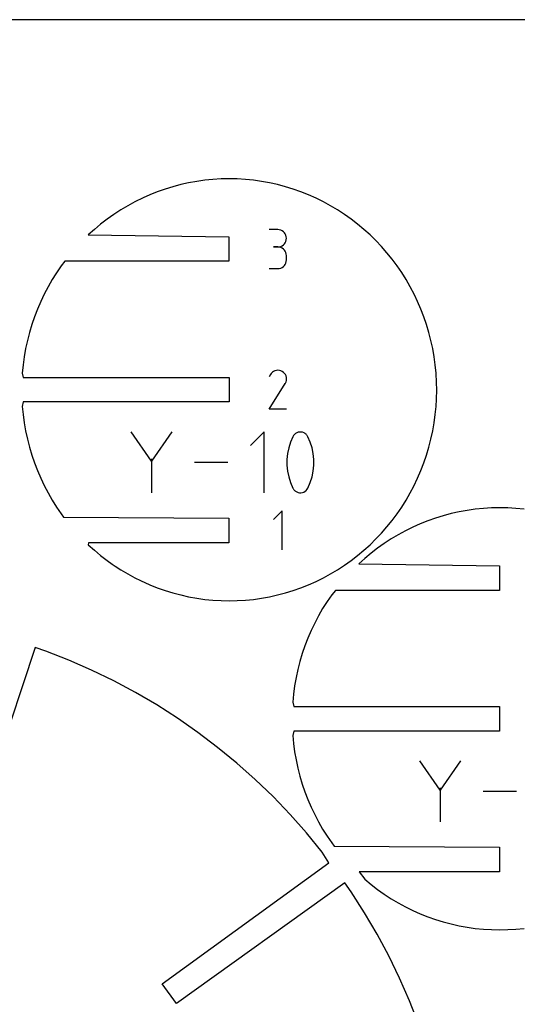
# Model space of a CAD drawing. Extents: x 0 to 406, y 0 to 305.
# Tile 3 of 6: x 139 to 219, y 146 to 305. Entities that reach past the tile are written whole.
import ezdxf

# ---------------------------------------------------------------- set-up
doc = ezdxf.new("R2010")
doc.units = 0

msp = doc.modelspace()

# ---------------------------------------------------------------- linework, layer by layer
at = {"layer": 'annotation', "color": 1}
for p, q in [((180.207119, 270.920625), (178.808306, 270.920625)), ((180.458699, 270.898044), (180.207119, 270.920625)), ((180.695427, 270.832968), (180.458699, 270.898044)), ((180.913365, 270.7294), (180.695427, 270.832968)), ((181.108577, 270.591342), (180.913365, 270.7294)), ((181.277125, 270.422796), (181.108577, 270.591342)), ((181.415072, 270.227766), (181.277125, 270.422796)), ((181.51848, 270.010253), (181.415072, 270.227766)), ((181.108577, 268.45263), (181.277125, 268.621505)), ((181.277125, 268.621505), (181.415072, 268.817029)), ((181.415072, 268.817029), (181.51848, 269.03523)), ((181.583413, 269.774259), (181.51848, 270.010253)), ((181.51848, 269.03523), (181.583413, 269.27214)), ((181.605932, 269.523787), (181.583413, 269.774259)), ((181.583413, 269.27214), (181.605932, 269.523787)), ((181.605932, 269.523787), (181.605932, 269.523787)), ((180.207119, 268.122999), (179.506725, 268.122999)), ((179.506725, 268.122999), (180.207119, 268.122999)), ((180.207119, 268.122999), (180.458699, 268.145586)), ((180.458699, 268.100418), (180.207119, 268.122999)), ((180.207119, 268.122999), (180.207119, 268.122999)), ((180.458699, 268.145586), (180.695427, 268.2107)), ((180.695427, 268.035342), (180.458699, 268.100418)), ((180.695427, 268.2107), (180.913365, 268.314371)), ((180.913365, 267.931774), (180.695427, 268.035342)), ((180.913365, 268.314371), (181.108577, 268.45263)), ((181.108577, 267.793716), (180.913365, 267.931774)), ((181.277125, 267.625171), (181.108577, 267.793716)), ((181.415072, 267.43014), (181.277125, 267.625171)), ((181.51848, 267.212627), (181.415072, 267.43014)), ((181.583413, 266.976634), (181.51848, 267.212627)), ((181.605932, 266.726162), (181.583413, 266.976634)), ((181.415072, 265.321614), (181.51848, 265.539143)), ((181.51848, 265.539143), (181.583413, 265.775192)), ((181.583413, 265.775192), (181.605932, 266.025768)), ((181.605932, 266.025768), (181.605932, 266.726162)), ((181.605932, 266.726162), (181.605932, 266.726162)), ((178.808306, 264.628931), (180.207119, 264.628931)), ((180.207119, 264.628931), (180.458699, 264.651499)), ((180.207119, 264.628931), (180.207119, 264.628931)), ((180.458699, 264.651499), (180.695427, 264.716542)), ((180.695427, 264.716542), (180.913365, 264.820068)), ((180.913365, 264.820068), (181.108577, 264.958084)), ((181.108577, 264.958084), (181.277125, 265.126597)), ((181.277125, 265.126597), (181.415072, 265.321614)), ((179.34154, 247.907478), (179.166644, 247.734924)), ((179.540238, 248.044494), (179.34154, 247.907478)), ((179.757419, 248.144593), (179.540238, 248.044494)), ((179.987765, 248.206391), (179.757419, 248.144593)), ((180.225957, 248.228507), (179.987765, 248.206391)), ((180.466674, 248.209559), (180.225957, 248.228507)), ((180.704599, 248.148165), (180.466674, 248.209559)), ((180.934412, 248.042944), (180.704599, 248.148165)), ((181.139955, 247.896988), (180.934412, 248.042944)), ((180.934412, 248.042944), (180.934412, 248.042944)), ((181.311811, 247.721843), (181.139955, 247.896988)), ((179.020871, 247.528215), (178.837181, 247.175846)), ((179.166644, 247.734924), (179.020871, 247.528215)), ((181.448453, 247.522875), (181.311811, 247.721843)), ((181.443215, 246.129403), (181.549953, 246.358578)), ((181.548351, 247.305453), (181.448453, 247.522875)), ((181.609979, 247.074944), (181.548351, 247.305453)), ((181.549953, 246.358578), (181.612308, 246.596139)), ((181.631807, 246.836717), (181.609979, 247.074944)), ((181.612308, 246.596139), (181.631807, 246.836717)), ((178.83323, 241.929409), (181.418328, 246.091084)), ((181.418328, 246.091084), (181.421418, 246.094908)), ((181.418328, 246.091084), (181.418328, 246.091084)), ((181.421418, 246.094908), (181.424382, 246.098765)), ((181.424382, 246.098765), (181.427238, 246.102687)), ((181.427238, 246.102687), (181.430007, 246.106706)), ((181.430007, 246.106706), (181.432707, 246.110855)), ((181.432707, 246.110855), (181.435358, 246.115167)), ((181.435358, 246.115167), (181.43798, 246.119674)), ((181.43798, 246.119674), (181.440593, 246.124408)), ((181.440593, 246.124408), (181.443215, 246.129403)), ((181.443215, 246.129403), (181.443215, 246.129403)), ((181.630856, 241.929409), (178.83323, 241.929409)), ((159.837555, 233.546705), (156.566278, 238.277418)), ((163.108217, 238.277418), (159.837555, 233.546705)), ((178.006704, 238.277111), (175.826468, 236.096259)), ((178.006704, 228.470044), (178.006704, 238.277111)), ((182.624625, 237.500549), (182.24869, 236.616497)), ((182.751222, 237.711074), (182.624625, 237.500549)), ((182.624625, 237.500549), (182.624625, 237.500549)), ((182.908996, 237.890478), (182.751222, 237.711074)), ((183.092721, 238.037026), (182.908996, 237.890478)), ((183.297175, 238.148981), (183.092721, 238.037026)), ((183.517134, 238.224607), (183.297175, 238.148981)), ((183.747373, 238.262168), (183.517134, 238.224607)), ((183.982669, 238.259927), (183.747373, 238.262168)), ((184.217798, 238.216149), (183.982669, 238.259927)), ((184.447536, 238.129097), (184.217798, 238.216149)), ((184.535484, 238.082881), (184.447536, 238.129097)), ((184.447536, 238.129097), (184.447536, 238.129097)), ((184.619878, 238.029796), (184.535484, 238.082881)), ((184.700308, 237.970263), (184.619878, 238.029796)), ((184.776365, 237.904701), (184.700308, 237.970263)), ((184.847639, 237.83353), (184.776365, 237.904701)), ((184.913719, 237.757171), (184.847639, 237.83353)), ((184.974196, 237.676043), (184.913719, 237.757171)), ((185.028659, 237.590568), (184.974196, 237.676043)), ((185.076699, 237.501164), (185.028659, 237.590568)), ((185.454456, 236.61529), (185.076699, 237.501164)), ((185.076699, 237.501164), (185.076699, 237.501164)), ((181.966738, 235.706807), (181.778771, 234.778733)), ((182.24869, 236.616497), (181.966738, 235.706807)), ((185.737774, 235.704233), (185.454456, 236.61529)), ((185.926653, 234.775248), (185.737774, 235.704233)), ((159.837555, 233.927401), (159.837555, 228.469737)), ((181.778771, 234.778733), (181.684787, 233.839527)), ((181.684787, 233.839527), (181.684787, 232.896444)), ((186.021092, 233.835586), (185.926653, 234.775248)), ((186.021092, 232.892503), (186.021092, 233.835586)), ((172.149433, 233.373578), (166.787097, 233.373578)), ((181.684787, 232.896444), (181.778771, 231.956737)), ((185.926653, 231.953252), (186.021092, 232.892503)), ((181.778771, 231.956737), (181.966738, 231.02766)), ((181.966738, 231.02766), (182.24869, 230.116467)), ((185.454456, 230.11526), (185.737774, 231.025086)), ((185.737774, 231.025086), (185.926653, 231.953252)), ((182.24869, 230.116467), (182.624625, 229.230411)), ((182.624625, 229.230411), (182.624625, 229.230411)), ((182.624625, 229.230411), (182.67249, 229.141185)), ((182.67249, 229.141185), (182.726551, 229.056136)), ((182.726551, 229.056136), (182.786579, 228.97552)), ((182.786579, 228.97552), (182.852348, 228.899597)), ((182.852348, 228.899597), (182.92363, 228.828625)), ((182.92363, 228.828625), (183.000195, 228.762861)), ((184.608671, 228.696758), (184.792318, 228.842905)), ((184.792318, 228.842905), (184.950089, 229.02157)), ((184.950089, 229.02157), (185.076699, 229.231026)), ((185.076699, 229.231026), (185.454456, 230.11526)), ((185.076699, 229.231026), (185.076699, 229.231026)), ((183.000195, 228.762861), (183.081818, 228.702564)), ((183.081818, 228.702564), (183.16827, 228.647992)), ((183.16827, 228.647992), (183.259323, 228.599403)), ((183.259323, 228.599403), (183.259323, 228.599403)), ((183.259323, 228.599403), (183.487251, 228.514197)), ((183.487251, 228.514197), (183.721011, 228.471866)), ((183.721011, 228.471866), (183.955317, 228.470682)), ((183.955317, 228.470682), (184.184886, 228.50892)), ((184.184886, 228.50892), (184.404432, 228.584854)), ((184.404432, 228.584854), (184.608671, 228.696758)), ((180.907513, 225.529388), (179.50712, 224.1286)), ((180.907513, 219.230188), (180.907513, 225.529388)), ((206.416838, 180.454941), (203.145561, 185.185655)), ((209.6875, 185.185655), (206.416838, 180.454941)), ((206.416838, 180.835637), (206.416838, 175.377973)), ((218.728717, 180.281814), (213.36638, 180.281814))]:
    msp.add_line(p, q, dxfattribs=at)
at = {"layer": 'boundary', "color": 5}
for p, q in [((164.537947, 278.186651), (163.265011, 277.849399)), ((165.823043, 278.472903), (164.537947, 278.186651)), ((167.118077, 278.707798), (165.823043, 278.472903)), ((168.421214, 278.891136), (167.118077, 278.707798)), ((169.730414, 279.022422), (168.421214, 278.891136)), ((171.043624, 279.10153), (169.730414, 279.022422)), ((172.35886, 279.12797), (171.043624, 279.10153)), ((173.67409, 279.101529), (172.35886, 279.12797)), ((174.98721, 279.022422), (173.67409, 279.101529)), ((176.296433, 278.891134), (174.98721, 279.022422)), ((177.599593, 278.707797), (176.296433, 278.891134)), ((178.894705, 278.472897), (177.599593, 278.707797)), ((180.179683, 278.186651), (178.894705, 278.472897)), ((181.452639, 277.849394), (180.179683, 278.186651)), ((159.538406, 276.535664), (158.45886, 276.055444)), ((160.76337, 277.023321), (159.538406, 276.535664)), ((162.006073, 277.461547), (160.76337, 277.023321)), ((163.265011, 277.849399), (162.006073, 277.461547)), ((182.711554, 277.461547), (181.452639, 277.849394)), ((183.954342, 277.023305), (182.711554, 277.461547)), ((185.179263, 276.535665), (183.954342, 277.023305)), ((186.384392, 275.999561), (185.179263, 276.535665)), ((157.149635, 275.415996), (155.989373, 274.785851)), ((158.45886, 276.055444), (157.149635, 275.415996)), ((187.567993, 275.415996), (186.384392, 275.999561)), ((188.728274, 274.78584), (187.567993, 275.415996)), ((153.746178, 273.389495), (152.666791, 272.625199)), ((154.85425, 274.110016), (153.746178, 273.389495)), ((155.989373, 274.785851), (154.85425, 274.110016)), ((189.863419, 274.110016), (188.728274, 274.78584)), ((190.971536, 273.389467), (189.863419, 274.110016)), ((192.050879, 272.625199), (190.971536, 273.389467)), ((151.618062, 271.818154), (150.601416, 270.969713)), ((152.666791, 272.625199), (151.618062, 271.818154)), ((193.099584, 271.818141), (192.050879, 272.625199)), ((194.116307, 270.969713), (193.099584, 271.818141)), ((150.601416, 270.969713), (149.618245, 270.08136)), ((195.09946, 270.081326), (194.116307, 270.969713)), ((149.618245, 270.08136), (172.333909, 269.746833)), ((172.333909, 269.746833), (172.333909, 265.809833)), ((196.047707, 269.154559), (195.09946, 270.081326)), ((196.959599, 268.190874), (196.047707, 269.154559)), ((197.833681, 267.191646), (196.959599, 268.190874)), ((198.668477, 266.158339), (197.833681, 267.191646)), ((145.839672, 265.809833), (145.255044, 265.092527)), ((172.333909, 265.809833), (145.839672, 265.809833)), ((199.46258, 265.092527), (198.668477, 266.158339)), ((144.366914, 263.779263), (143.79416, 262.869316)), ((144.686304, 264.262871), (144.366914, 263.779263)), ((145.255044, 265.092527), (144.686304, 264.262871)), ((200.214627, 263.995555), (199.46258, 265.092527)), ((200.923564, 262.869384), (200.214627, 263.995555)), ((143.79416, 262.869316), (143.129178, 261.715738)), ((201.588508, 261.715732), (200.923564, 262.869384)), ((143.129178, 261.715738), (142.509068, 260.536477)), ((202.284498, 260.377385), (201.588508, 261.715732)), ((141.934868, 259.333569), (141.407406, 258.108684)), ((142.509068, 260.536477), (141.934868, 259.333569)), ((202.78277, 259.333543), (202.284498, 260.377385)), ((203.310266, 258.108752), (202.78277, 259.333543)), ((141.407406, 258.108684), (140.927648, 256.863848)), ((203.790041, 256.863795), (203.310266, 258.108752)), ((140.927648, 256.863848), (140.49641, 255.600745)), ((204.221261, 255.600745), (203.790041, 256.863795)), ((140.114752, 254.321357), (139.782919, 253.027543)), ((140.49641, 255.600745), (140.114752, 254.321357)), ((204.602883, 254.321333), (204.221261, 255.600745)), ((204.93471, 253.027612), (204.602883, 254.321333)), ((139.782919, 253.027543), (139.501294, 251.721581)), ((205.216339, 251.721555), (204.93471, 253.027612)), ((139.501294, 251.721581), (139.270145, 250.40534)), ((205.447485, 250.40534), (205.216339, 251.721555)), ((139.270145, 250.40534), (139.089793, 249.080952)), ((205.627893, 249.08095), (205.447485, 250.40534)), ((139.089793, 249.080952), (138.960563, 247.750402)), ((205.757112, 247.750402), (205.627893, 249.08095)), ((138.960563, 247.750402), (139.127923, 247.04756)), ((139.127923, 247.04756), (172.358833, 247.04756)), ((172.358833, 247.04756), (172.358833, 243.11056)), ((205.838381, 246.237644), (205.757112, 247.750402)), ((205.824816, 243.569189), (205.860956, 245.07906)), ((205.860956, 245.07906), (205.838381, 246.237644)), ((139.127923, 243.11056), (138.960563, 242.407719)), ((172.358833, 243.11056), (139.127923, 243.11056)), ((205.757112, 242.407719), (205.824816, 243.569189)), ((138.960563, 242.407719), (139.089792, 241.077172)), ((205.627831, 241.077156), (205.757112, 242.407719)), ((139.089792, 241.077172), (139.270145, 239.752781)), ((205.447485, 239.752781), (205.627831, 241.077156)), ((139.270145, 239.752781), (139.501287, 238.436576)), ((139.501287, 238.436576), (139.782919, 237.130508)), ((204.934711, 237.130509), (205.216335, 238.43655)), ((205.216335, 238.43655), (205.447485, 239.752781)), ((139.782919, 237.130508), (140.114744, 235.836793)), ((204.602878, 235.836769), (204.934711, 237.130509)), ((140.114744, 235.836793), (140.49641, 234.557375)), ((204.221261, 234.557376), (204.602878, 235.836769)), ((140.49641, 234.557375), (140.927624, 233.29434)), ((203.790026, 233.294285), (204.221261, 234.557376)), ((140.927624, 233.29434), (141.407367, 232.049369)), ((141.407367, 232.049369), (141.934851, 230.82459)), ((202.782763, 230.824564), (203.310266, 232.049369)), ((203.310266, 232.049369), (203.790026, 233.294285)), ((141.934851, 230.82459), (142.509068, 229.621644)), ((202.149105, 229.508585), (202.782763, 230.824564)), ((142.509068, 229.621644), (143.129099, 228.442424)), ((201.588447, 228.442377), (202.149105, 229.508585)), ((143.129099, 228.442424), (143.794063, 227.288737)), ((143.794063, 227.288737), (144.502982, 226.162587)), ((200.214559, 226.162548), (200.923564, 227.288737)), ((200.923564, 227.288737), (201.588447, 228.442377)), ((144.502982, 226.162587), (145.255044, 225.065594)), ((199.46258, 225.065594), (200.214559, 226.162548)), ((210.7781, 225.616034), (209.482968, 225.381133)), ((212.081223, 225.799368), (210.7781, 225.616034)), ((213.390405, 225.930658), (212.081223, 225.799368)), ((214.703562, 226.009765), (213.390405, 225.930658)), ((216.018835, 226.036206), (214.703562, 226.009765)), ((217.334004, 226.009767), (216.018835, 226.036206)), ((218.6472, 225.930659), (217.334004, 226.009767)), ((219.956417, 225.799373), (218.6472, 225.930659)), ((145.255044, 225.065594), (145.642822, 224.545138)), ((145.642822, 224.545138), (172.333909, 224.348288)), ((172.333909, 224.348288), (172.333909, 220.411288)), ((198.66846, 223.99976), (199.46258, 225.065594)), ((205.666088, 224.369783), (204.423277, 223.931541)), ((206.92499, 224.757626), (205.666088, 224.369783)), ((208.197976, 225.094887), (206.92499, 224.757626)), ((209.482968, 225.381133), (208.197976, 225.094887)), ((196.95957, 221.967214), (197.833681, 222.966475)), ((197.833681, 222.966475), (198.66846, 223.99976)), ((201.993199, 222.907794), (200.809601, 222.324232)), ((203.198433, 223.443901), (201.993199, 222.907794)), ((204.423277, 223.931541), (203.198433, 223.443901)), ((195.099427, 220.076763), (196.047707, 221.003562)), ((196.047707, 221.003562), (196.95957, 221.967214)), ((198.514208, 221.018253), (197.406075, 220.2977)), ((199.649289, 221.694068), (198.514208, 221.018253)), ((200.809601, 222.324232), (199.649289, 221.694068)), ((149.674209, 220.411288), (149.618205, 220.076798)), ((149.618205, 220.076798), (150.601361, 219.188408)), ((172.333909, 220.411288), (149.674209, 220.411288)), ((194.116307, 219.188408), (195.099427, 220.076763)), ((196.326778, 219.533436), (195.278029, 218.726366)), ((197.406075, 220.2977), (196.326778, 219.533436)), ((150.601361, 219.188408), (151.618044, 218.339981)), ((151.618044, 218.339981), (152.666792, 217.532852)), ((192.050879, 217.532922), (193.099569, 218.339968)), ((193.099569, 218.339968), (194.116307, 219.188408)), ((194.261367, 217.877949), (193.278158, 216.989559)), ((195.278029, 218.726366), (194.261367, 217.877949)), ((152.666792, 217.532852), (153.479055, 216.957732)), ((153.479055, 216.957732), (153.939463, 216.642921)), ((153.939463, 216.642921), (154.85425, 216.048105)), ((189.86342, 216.048105), (190.971503, 216.768632)), ((190.971503, 216.768632), (192.050879, 217.532922)), ((193.278158, 216.989559), (215.993907, 216.655069)), ((215.993907, 216.655069), (215.993907, 212.718069)), ((154.85425, 216.048105), (155.989347, 215.372285)), ((155.989347, 215.372285), (157.149635, 214.742125)), ((157.149635, 214.742125), (158.024592, 214.310735)), ((186.384359, 214.158544), (187.567992, 214.742125)), ((187.567992, 214.742125), (188.72826, 215.372273)), ((188.72826, 215.372273), (189.86342, 216.048105)), ((158.024592, 214.310735), (159.538407, 213.622457)), ((159.538407, 213.622457), (160.763326, 213.134817)), ((160.763326, 213.134817), (162.006073, 212.696574)), ((182.711554, 212.696574), (183.954295, 213.134799)), ((183.954295, 213.134799), (185.179263, 213.622456)), ((185.179263, 213.622456), (186.384359, 214.158544)), ((162.006073, 212.696574), (163.264984, 212.308729)), ((163.264984, 212.308729), (164.537947, 211.97147)), ((164.537947, 211.97147), (165.822942, 211.685227)), ((165.822942, 211.685227), (167.118077, 211.450323)), ((167.118077, 211.450323), (168.421183, 211.266989)), ((176.296419, 211.266985), (177.599593, 211.450323)), ((177.599593, 211.450323), (178.894674, 211.685217)), ((178.894674, 211.685217), (180.179683, 211.97147)), ((180.179683, 211.97147), (181.452625, 212.308724)), ((181.452625, 212.308724), (182.711554, 212.696574)), ((188.915015, 212.000763), (188.163036, 210.903767)), ((189.499671, 212.718069), (188.915015, 212.000763)), ((215.993907, 212.718069), (189.499671, 212.718069)), ((168.421183, 211.266989), (169.730415, 211.135629)), ((169.730415, 211.135629), (171.043564, 211.056593)), ((171.043564, 211.056593), (172.358805, 211.030151)), ((172.358805, 211.030151), (173.674056, 211.056591)), ((173.674056, 211.056591), (174.98721, 211.135629)), ((174.98721, 211.135629), (176.296419, 211.266985)), ((187.454073, 209.777552), (186.789097, 208.623941)), ((188.163036, 210.903767), (187.454073, 209.777552)), ((186.789097, 208.623941), (186.169064, 207.444714)), ((186.169064, 207.444714), (185.594822, 206.241755)), ((185.06739, 205.01692), (184.587555, 203.772019)), ((185.594822, 206.241755), (185.06739, 205.01692)), ((141.042177, 203.514719), (130.515483, 171.753906)), ((142.765047, 202.916978), (141.042177, 203.514719)), ((184.587555, 203.772019), (184.156391, 202.508982)), ((146.479654, 201.461984), (142.765047, 202.916978)), ((184.156391, 202.508982), (183.774758, 201.229544)), ((150.134525, 199.86235), (146.479654, 201.461984)), ((183.774758, 201.229544), (183.442908, 199.935779)), ((153.72407, 198.120909), (150.134525, 199.86235)), ((183.161293, 198.629764), (182.930139, 197.313577)), ((183.442908, 199.935779), (183.161293, 198.629764)), ((157.242734, 196.240497), (153.72407, 198.120909)), ((182.930139, 197.313577), (182.749775, 195.989151)), ((160.68514, 194.223938), (157.242734, 196.240497)), ((182.749775, 195.989151), (182.620562, 194.658638)), ((164.045668, 192.073958), (160.68514, 194.223938)), ((182.620562, 194.658638), (182.787895, 193.955797)), ((182.787895, 193.955797), (216.018797, 193.955797)), ((216.018797, 193.955797), (216.018797, 190.018797)), ((167.318923, 189.793437), (164.045668, 192.073958)), ((170.499295, 187.385097), (167.318923, 189.793437)), ((182.787855, 190.018797), (182.620498, 189.315955)), ((182.620498, 189.315955), (182.749783, 187.985371)), ((216.018797, 190.018797), (182.787855, 190.018797)), ((182.749783, 187.985371), (182.930139, 186.661017)), ((173.582579, 184.853417), (170.499295, 187.385097)), ((182.930139, 186.661017), (183.161307, 185.344759)), ((176.564181, 182.202638), (173.582579, 184.853417)), ((183.161307, 185.344759), (183.442908, 184.038745)), ((183.442908, 184.038745), (183.774708, 182.744982)), ((183.774708, 182.744982), (184.156391, 181.465612)), ((179.4399, 179.437232), (176.564181, 182.202638)), ((184.156391, 181.465612), (184.587578, 180.20251)), ((184.587578, 180.20251), (185.06739, 178.957605)), ((182.205298, 176.561522), (179.4399, 179.437232)), ((185.06739, 178.957605), (185.59485, 177.732777)), ((184.856085, 173.57991), (182.205298, 176.561522)), ((185.59485, 177.732777), (186.169065, 176.52988)), ((186.169065, 176.52988), (186.789128, 175.350595)), ((186.789128, 175.350595), (187.454073, 174.196973)), ((187.387758, 170.496637), (184.856085, 173.57991)), ((187.454073, 174.196973), (188.163001, 173.070774)), ((188.163001, 173.070774), (188.915015, 171.973831)), ((188.915015, 171.973831), (189.302788, 171.453374)), ((188.445062, 168.767926), (187.387758, 170.496637)), ((189.302788, 171.453374), (215.993892, 171.256524)), ((215.993892, 171.256524), (215.993892, 167.319524)), ((161.535209, 149.216773), (188.445062, 168.767926)), ((215.993892, 167.319524), (193.334173, 167.319524)), ((193.334173, 167.319524), (194.261367, 166.096644)), ((191.034144, 165.539285), (163.849319, 146.031673)), ((192.076619, 164.04301), (191.034144, 165.539285)), ((194.261367, 166.096644), (195.278071, 165.248194)), ((195.278071, 165.248194), (196.326778, 164.441089)), ((194.226607, 160.682472), (192.076619, 164.04301)), ((196.326778, 164.441089), (197.406117, 163.676866)), ((197.406117, 163.676866), (198.514208, 162.956341)), ((198.514208, 162.956341), (199.649331, 162.280502)), ((199.649331, 162.280502), (200.809602, 161.650362)), ((196.243159, 157.240076), (194.226607, 160.682472)), ((200.809602, 161.650362), (201.99324, 161.066779)), ((201.99324, 161.066779), (203.198367, 160.530693)), ((203.198367, 160.530693), (204.423318, 160.043037)), ((204.423318, 160.043037), (205.666088, 159.60481)), ((205.666088, 159.60481), (206.924958, 159.216956)), ((206.924958, 159.216956), (208.197904, 158.879706)), ((208.197904, 158.879706), (209.483008, 158.593453)), ((209.483008, 158.593453), (210.7781, 158.35856)), ((210.7781, 158.35856), (212.081261, 158.17522)), ((212.081261, 158.17522), (213.390404, 158.043865)), ((213.390404, 158.043865), (214.7036, 157.964827)), ((214.7036, 157.964827), (216.018835, 157.938388)), ((216.018835, 157.938388), (217.33404, 157.964828)), ((217.33404, 157.964828), (218.6472, 158.043865)), ((218.6472, 158.043865), (219.956451, 158.175225)), ((198.123577, 153.721402), (196.243159, 157.240076)), ((199.865014, 150.131868), (198.123577, 153.721402)), ((201.464652, 146.476986), (199.865014, 150.131868)), ((163.849319, 146.031673), (161.535209, 149.216773)), ((202.919642, 142.76239), (201.464652, 146.476986))]:
    msp.add_line(p, q, dxfattribs=at)
at = {"layer": 'frame', "color": 5}
msp.add_line((406.4, 304.8), (0, 304.8), dxfattribs=at)

doc.saveas('drawing.dxf')
